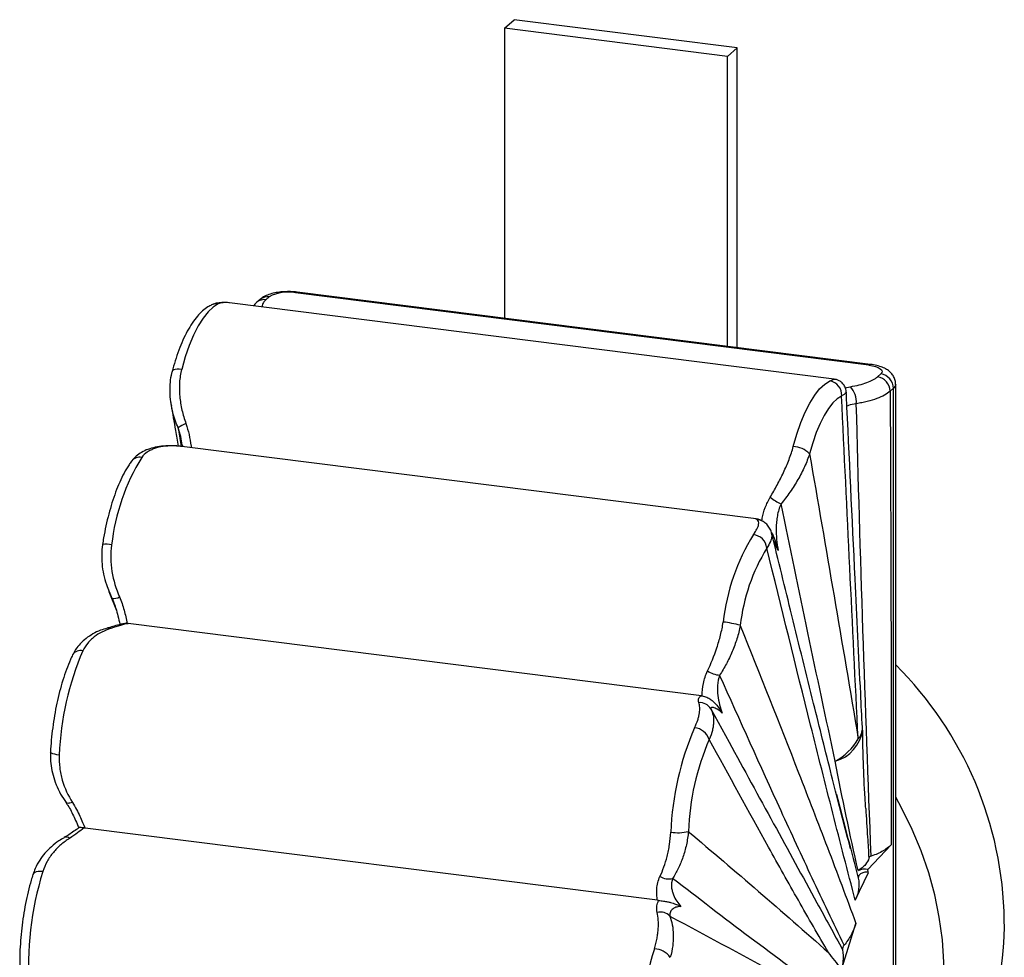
# Paper-space layout '_Dimétrica' of a CAD drawing. Header units: millimetres. Extents: x -128 to 18, y -168 to 101.
# Tile 2 of 2: x -127 to 18, y -36 to 101. Entities that reach past the tile are written whole.
import ezdxf

# ---------------------------------------------------------------- set-up
doc = ezdxf.new("R2010")
doc.units = ezdxf.units.MM

psp = doc.layouts.new('_Dimétrica')

# ---------------------------------------------------------------- linework, layer by layer
at = {"color": 7, "linetype": 'Continuous', "lineweight": 25}
for p, q in [((-55.35, 100.1), (-53.93, 101.35)), ((-21.19, 97.22), (-53.93, 101.35)), ((-55.35, 100.1), (-55.35, 57.53)), ((-22.61, 95.97), (-55.35, 100.1)), ((-22.61, 95.97), (-21.19, 97.22)), ((-21.19, 53.22), (-21.19, 97.22)), ((-22.61, 53.4), (-22.61, 95.97)), ((-1.83, 50.66), (-86.02, 61.26)), ((-1.58, 50.75), (-85.77, 61.36)), ((-6.92, 48.59), (-95.73, 59.78)), ((-91.21, 60.29), (-91.69, 59.87)), ((-89.89, 60.68), (-90.37, 60.25)), ((-0.57, 48.94), (-0.09, 49.37)), ((2.11, -136.77), (2.11, 47.83)), ((1.78, 47.25), (1.3, 46.82)), ((1.78, -137.55), (1.78, 47.25)), ((-18.4, 28.09), (-102.72, 38.72)), ((-113.43, 17.45), (-112.31, 14.62)), ((-112.69, 15.72), (-112.95, 16.39)), ((-26.42, 2.14), (-110.6, 12.74)), ((-25.02, 0.19), (-22.36, -4.67)), ((-32.86, -27.89), (-116.91, -17.3)), ((-1.99, -23.37), (1.43, -19.75)), ((-3.82, -27.87), (-1.91, -23.81)), ((-5.99, -38.55), (-3.74, -31.29))]:
    psp.add_line(p, q, dxfattribs=at)
at = {"color": 8, "linetype": 'Continuous', "lineweight": 25}
for p, q in [((-5.34, 47.33), (-4.56, 47.48)), ((-103.24, 41.44), (-102.79, 38.72)), ((-104.03, 38.79), (-104.16, 38.81)), ((-112.95, 16.39), (-113.35, 17.4)), ((-112.95, 16.39), (-112.52, 15.29))]:
    psp.add_line(p, q, dxfattribs=at)
at = {"color": 8, "linetype": 'Continuous', "lineweight": 25, "flags": 128}
for points in [[(-85.77, 61.36), (-85.88, 61.35), (-86.02, 61.26)], [(-1.83, 50.66), (-1.69, 50.74), (-1.58, 50.75)], [(-102.73, 50.03), (-103.09, 50.06), (-103.41, 50.05), (-103.68, 50.02), (-103.9, 49.95), (-104.06, 49.85), (-104.14, 49.73), (-104.15, 49.71)], [(2.11, 47.83), (2.04, 47.56), (1.78, 47.25)], [(-120.71, -6.57), (-121.06, -6.52), (-121.37, -6.46), (-121.63, -6.38), (-121.82, -6.31), (-121.95, -6.23), (-122, -6.15), (-122, -6.13)], [(-118.76, -13.53), (-118.96, -13.59), (-119.14, -13.64), (-119.3, -13.66), (-119.45, -13.67), (-119.56, -13.65), (-119.66, -13.6), (-119.72, -13.54), (-119.72, -13.54)], [(-123.12, -23.68), (-123.48, -23.66), (-123.8, -23.67), (-124.09, -23.72), (-124.31, -23.82), (-124.47, -23.94), (-124.57, -24.1), (-124.57, -24.11)]]:
    psp.add_lwpolyline(points, dxfattribs=at)
at = {"color": 7, "linetype": 'Continuous', "lineweight": 25, "flags": 128}
for points in [[(-97.39, 59.63), (-98.12, 59.18), (-98.86, 58.48), (-99.58, 57.55), (-100.29, 56.41), (-100.97, 55.06), (-101.61, 53.53), (-102.2, 51.85), (-102.73, 50.03)], [(-1.83, 50.66), (-1.31, 50.57), (-0.84, 50.45), (-0.45, 50.3), (-0.16, 50.13), (0.03, 49.95), (0.11, 49.75), (0.07, 49.56), (-0.09, 49.37)], [(-12.93, 38.71), (-12.4, 40.53), (-11.81, 42.22), (-11.17, 43.75), (-10.49, 45.09), (-9.78, 46.24), (-9.06, 47.17), (-8.32, 47.87), (-7.59, 48.32)], [(-5.83, 46.12), (-6.48, 45.72), (-7.12, 45.11), (-7.77, 44.29), (-8.39, 43.28), (-8.99, 42.09), (-9.55, 40.74), (-10.07, 39.25), (-10.54, 37.65)], [(2.11, -62.68), (3.03, -61.24), (4.54, -58.54), (5.85, -55.72), (6.95, -52.79), (7.84, -49.76), (8.51, -46.64), (8.96, -43.46), (9.18, -40.23), (9.18, -36.96), (8.96, -33.68), (8.51, -30.38), (7.84, -27.1), (6.95, -23.85), (5.85, -20.64), (4.54, -17.48), (3.03, -14.4), (2.11, -12.74)], [(-1.91, -23.81), (-1.93, -23.72), (-1.99, -23.37)]]:
    psp.add_lwpolyline(points, dxfattribs=at)
at = {"color": 7, "linetype": 'Continuous', "lineweight": 25}
for centre, radius, start, end in [((-87.12, 55.46), 5.91, 79.2261, 117.8883), ((-0.4, 47.2), 2.18, 1.0587, 81.7605), ((-7.91, 46.26), 2.09, 356.3056, 81.0955), ((-0.89, 46.78), 2.18, 1.0587, 81.7605), ((-7.03, 45.21), 3.36, 356.0567, 42.4987), ((-100.11, 37.1), 5.35, 111.8446, 125.7718), ((-13.16, 35), 3.72, 45.3982, 86.498), ((-82.34, 20.88), 30.86, 148.2822, 173.7181), ((-11.73, 37.04), 7.39, 231.5095, 246.0489), ((7.46, 9.56), 30.86, 148.2822, 173.7181), ((-19.08, 23.52), 2.29, 7.0756, 82.9159), ((6.36, 9.48), 27.23, 148.2822, 173.7181), ((-112.84, 18.38), 1.99, 266.7174, 299.2211), ((-24.88, -2.59), 15.62, 74.5216, 83.9037), ((-78.09, -8.21), 42.65, 156.5905, 177.797), ((-35.88, -31.64), 53.94, 0.8815, 45.2243), ((-23.52, 8.71), 3.56, 235.7031, 266.5059), ((-26.63, -0.72), 1.84, 29.4914, 95.3568), ((11.71, -19.53), 42.65, 156.5905, 177.797), ((-27.65, -5.08), 2.51, 18.6219, 84.9981), ((-12.75, -3.02), 10, 0.6667, 2.9097), ((9.27, -19.23), 37.63, 156.5905, 177.797), ((-10.87, 0.1), 8.62, 298.4416, 330.1281), ((-29.86, -11.8), 6.17, 260.2189, 284.2758), ((-78.22, -37.52), 46.99, 162.8741, 184.2392), ((-31.23, -22.4), 2.36, 237.5811, 284.5395), ((-2.46, -25.43), 2.11, 77.0792, 116.628), ((-32.45, -31.55), 1.94, 43.805, 103.4029), ((-23.58, -31.54), 41.64, 312.1316, 1.0041), ((11.65, -48.84), 47.06, 162.8899, 184.2235), ((-33.51, -38.14), 3.14, 36.6948, 86.5395)]:
    psp.add_arc(centre, radius, start, end, dxfattribs=at)
at = {"color": 8, "linetype": 'Continuous', "lineweight": 25}
for centre, radius, start, end in [((-97.61, 57.91), 1.74, 82.5965, 114.3906), ((-90.61, 58.6), 1.67, 81.8419, 130.6381), ((-90.12, 59.03), 1.67, 81.8416, 130.6612), ((-108.87, 35.57), 1.56, 80.0069, 141.0777), ((-18.39, 26.13), 1.86, 64.4394, 86.2713), ((-113.81, 21.53), 2.84, 73.7473, 101.0547), ((-113.49, 11.3), 0.769, 64.2027, 104.5863), ((-117.57, 7.38), 1.39, 75.8963, 147.263), ((-5.24, -2.54), 2.48, 318.0796, 0.1235), ((-8.34, -2.05), 5.66, 286.1902, 351.353), ((-119.68, -19.39), 0.768, 50.6378, 112.3432)]:
    psp.add_arc(centre, radius, start, end, dxfattribs=at)
at = {"color": 7, "linetype": 'Continuous', "lineweight": 25}
for points, knots in [([(-85.77, 61.36), (-85.93, 61.38), (-86.4, 61.43), (-87.21, 61.45), (-88.16, 61.4), (-89.09, 61.26), (-89.95, 61.03), (-90.66, 60.72), (-91.05, 60.42), (-91.21, 60.29)], [0, 0, 0, 0, 0.08217, 0.237565, 0.392322, 0.54977, 0.715706, 0.881127, 1, 1, 1, 1]), ([(-98.33, 59.49), (-98.52, 59.4), (-98.99, 59.16), (-99.69, 58.62), (-100.46, 57.83), (-101.2, 56.84), (-101.91, 55.66), (-102.56, 54.33), (-103.16, 52.87), (-103.69, 51.34), (-104, 50.25), (-104.15, 49.71)], [0, 0, 0, 0, 0.066607, 0.169606, 0.281312, 0.402363, 0.526348, 0.648576, 0.768747, 0.887328, 1, 1, 1, 1]), ([(-95.73, 59.77), (-95.76, 59.78), (-96.15, 59.85), (-96.78, 59.84), (-97.61, 59.77), (-98.1, 59.58), (-98.33, 59.49)], [0, 0, 0, 0, 0.03524, 0.421411, 0.736322, 1, 1, 1, 1]), ([(-91.69, 59.86), (-91.71, 59.85), (-91.9, 59.71), (-92.05, 59.51), (-92.19, 59.33)], [0, 0, 0, 0, 0.067744, 1, 1, 1, 1]), ([(2.09, 47.83), (2.08, 48.02), (2.07, 48.43), (1.83, 48.99), (1.47, 49.48), (1.02, 49.88), (0.46, 50.22), (-0.25, 50.49), (-0.96, 50.67), (-1.43, 50.73), (-1.58, 50.75)], [0, 0, 0, 0, 0.105096, 0.224148, 0.338026, 0.454837, 0.584208, 0.739172, 0.919747, 1, 1, 1, 1]), ([(-104.13, 49.71), (-104.16, 49.62), (-104.33, 49.12), (-104.45, 48.12), (-104.51, 46.73), (-104.43, 45.56), (-104.28, 44.87), (-104.24, 44.66)], [0, 0, 0, 0, 0.053971, 0.31725, 0.591218, 0.876541, 1, 1, 1, 1]), ([(-102.73, 50.03), (-102.9, 49.39), (-103, 48.74), (-103.07, 47.75), (-103.08, 47.42), (-103.06, 46.74), (-103.04, 46.4), (-102.95, 45.39), (-102.84, 44.72), (-102.53, 43.39), (-102.33, 42.72), (-102.1, 42.07)], [0, 0, 0, 0, 0.25, 0.25, 0.375, 0.375, 0.5, 0.5, 0.75, 0.75, 1, 1, 1, 1]), ([(-5.16, 46.68), (-5.17, 46.84), (-5.2, 47.19), (-5.44, 47.7), (-5.82, 48.13), (-6.26, 48.41), (-6.63, 48.55), (-6.85, 48.57), (-6.92, 48.58)], [0, 0, 0, 0, 0.160046, 0.375865, 0.586143, 0.764306, 0.920066, 1, 1, 1, 1]), ([(-4.56, 47.48), (-4.1, 47.56), (-3.66, 47.65), (-2.86, 47.85), (-2.49, 47.96), (-1.8, 48.21), (-1.2, 48.48), (-0.75, 48.78), (-0.57, 48.94)], [0, 0, 0, 0, 0.25, 0.25, 0.5, 0.5, 0.75, 1, 1, 1, 1]), ([(-2.78, -2.54), (-2.87, -0.88), (-3.23, 6.37), (-4, 22.63), (-4.72, 37.36), (-5.14, 46.51), (-5.15, 46.68)], [0, 0, 0, 0, 0.101175, 0.4437185, 0.989364, 1, 1, 1, 1]), ([(1.3, 46.82), (1.07, 46.62), (0.52, 46.24), (-0.24, 45.9), (-1.09, 45.58), (-1.56, 45.44), (-2.32, 45.25), (-2.58, 45.19), (-3.12, 45.08), (-3.4, 45.03), (-3.68, 44.98)], [0, 0, 0, 0, 0.25, 0.5, 0.5, 0.75, 0.75, 0.875, 0.875, 1, 1, 1, 1]), ([(1.3, 46.82), (1.35, 35.75), (1.39, 24.67), (1.43, 8.04), (1.44, 2.49), (1.45, -8.62), (1.45, -14.18), (1.43, -19.75)], [0, 0, 0, 0, 0.5, 0.5, 0.75, 0.75, 1, 1, 1, 1]), ([(-3.4, -4.2), (-3.82, 4.17), (-4.23, 12.55), (-5.04, 29.32), (-5.44, 37.72), (-5.83, 46.12)], [0, 0, 0, 0, 0.5, 0.5, 1, 1, 1, 1]), ([(-1.49, -21.41), (-1.94, -10.37), (-2.34, 0.69), (-3.06, 22.83), (-3.38, 33.9), (-3.68, 44.98)], [0, 0, 0, 0, 0.5, 0.5, 1, 1, 1, 1]), ([(-104.29, 44.81), (-104.07, 43.56), (-103.71, 41.55), (-103.37, 39.53), (-103.24, 38.76)], [0, 0, 0, 0, 0.619852, 1, 1, 1, 1]), ([(-104.16, 38.8), (-104.57, 38.8), (-105.41, 38.8), (-106.58, 38.63), (-107.67, 38.33), (-108.61, 37.88), (-109.39, 37.31), (-109.88, 36.85), (-110.06, 36.57), (-110.07, 36.54)], [0, 0, 0, 0, 0.173848, 0.362002, 0.533494, 0.693687, 0.844757, 0.986665, 1, 1, 1, 1]), ([(-104.03, 38.79), (-104.53, 38.8), (-105, 38.77), (-105.89, 38.65), (-106.31, 38.55), (-106.9, 38.34), (-107.09, 38.27), (-107.45, 38.09), (-107.62, 37.99), (-108.1, 37.66), (-108.37, 37.4), (-108.6, 37.1)], [0, 0, 0, 0, 0.25, 0.25, 0.5, 0.5, 0.625, 0.625, 0.75, 0.75, 1, 1, 1, 1]), ([(-102.76, 38.71), (-102.82, 38.72), (-103.19, 38.78), (-103.65, 38.8), (-104.1, 38.8), (-104.17, 38.8)], [0, 0, 0, 0, 0.132182, 0.854846, 1, 1, 1, 1]), ([(-102.72, 38.7), (-102.82, 38.72), (-103.19, 38.78), (-103.68, 38.78), (-104.03, 38.79)], [0, 0, 0, 0, 0.2715677, 1, 1, 1, 1]), ([(-102.64, 38.91), (-102.63, 38.87), (-102.62, 38.8), (-102.61, 38.74), (-102.61, 38.7)], [0, 0, 0, 0, 0.46426, 1, 1, 1, 1]), ([(-16.32, 31.26), (-15.97, 31.84), (-15.63, 32.44), (-14.97, 33.65), (-14.66, 34.26), (-14.22, 35.21), (-14.08, 35.53), (-13.8, 36.17), (-13.67, 36.49), (-13.31, 37.44), (-13.1, 38.08), (-12.93, 38.71)], [0, 0, 0, 0, 0.25, 0.25, 0.5, 0.5, 0.625, 0.625, 0.75, 0.75, 1, 1, 1, 1]), ([(-10.54, 37.65), (-10.74, 37.01), (-10.98, 36.38), (-11.41, 35.43), (-11.56, 35.11), (-11.89, 34.48), (-12.07, 34.16), (-12.61, 33.23), (-13, 32.62), (-13.83, 31.43), (-14.27, 30.85), (-14.73, 30.29)], [0, 0, 0, 0, 0.25, 0.25, 0.375, 0.375, 0.5, 0.5, 0.75, 0.75, 1, 1, 1, 1]), ([(-10.54, 37.65), (-9.34, 30.7), (-8.14, 23.75), (-5.75, 9.81), (-4.56, 2.82), (-3.4, -4.2)], [0, 0, 0, 0, 0.5, 0.5, 1, 1, 1, 1]), ([(-110.08, 36.55), (-110.21, 36.37), (-110.59, 35.84), (-111.18, 34.83), (-111.84, 33.49), (-112.43, 32.03), (-112.97, 30.46), (-113.44, 28.81), (-113.86, 27.09), (-114.16, 25.58), (-114.3, 24.65), (-114.36, 24.32)], [0, 0, 0, 0, 0.065459, 0.19442, 0.321393, 0.446241, 0.569458, 0.691533, 0.812836, 0.933645, 1, 1, 1, 1]), ([(-14.73, 30.29), (-15, 29.73), (-15.16, 29.14), (-15.32, 28.25), (-15.36, 27.95), (-15.42, 27.36), (-15.43, 27.07), (-15.44, 26.19), (-15.42, 25.62), (-15.32, 24.51), (-15.24, 23.96), (-15.15, 23.44)], [0, 0, 0, 0, 0.25, 0.25, 0.375, 0.375, 0.5, 0.5, 0.75, 0.75, 1, 1, 1, 1]), ([(-6.76, -7.48), (-8.13, -1.2), (-9.47, 5.09), (-12.12, 17.68), (-13.43, 23.98), (-14.73, 30.29)], [0, 0, 0, 0, 0.5, 0.5, 1, 1, 1, 1]), ([(-18.8, 25.79), (-18.57, 26.09), (-18.4, 26.36), (-18.2, 26.72), (-18.15, 26.84), (-18.07, 27.05), (-18.04, 27.15), (-17.98, 27.42), (-17.98, 27.57), (-18.06, 27.82), (-18.14, 27.91), (-18.27, 27.98)], [0, 0, 0, 0, 0.25, 0.25, 0.375, 0.375, 0.5, 0.5, 0.75, 0.75, 1, 1, 1, 1]), ([(-17.58, 27.81), (-17.62, 27.83), (-17.7, 27.86), (-17.74, 27.88), (-17.84, 27.93), (-17.97, 27.99), (-18.17, 28.06), (-18.33, 28.07), (-18.4, 28.08)], [0, 0, 0, 0, 0.322704, 0.582993, 0.682217, 0.77346, 0.895056, 1, 1, 1, 1]), ([(-16.13, 26.02), (-16.13, 26.05), (-16.16, 26.29), (-16.39, 26.76), (-16.81, 27.31), (-17.25, 27.65), (-17.51, 27.76), (-17.59, 27.79)], [0, 0, 0, 0, 0.0333241, 0.3108708, 0.6007948, 0.8783861, 1, 1, 1, 1]), ([(-16.12, 26.11), (-16.09, 26.07), (-15.92, 25.78), (-15.62, 24.99), (-15.35, 24.15), (-15.19, 23.56), (-15.16, 23.44), (-15.15, 23.44)], [0, 0, 0, 0, 0.053208, 0.321924, 0.86833, 0.996179, 1, 1, 1, 1]), ([(-4.52, -20.33), (-4.66, -19.78), (-5.61, -16.24), (-7.41, -9.13), (-10.14, 1.74), (-13.08, 13.64), (-15.13, 22.01), (-16.12, 26.05)], [0, 0, 0, 0, 0.036287, 0.235474, 0.462927, 0.740679, 1, 1, 1, 1]), ([(-114.36, 24.32), (-114.36, 24.31), (-114.46, 23.85), (-114.49, 22.88), (-114.46, 21.43), (-114.21, 19.94), (-113.86, 18.58), (-113.52, 17.74), (-113.38, 17.39)], [0, 0, 0, 0, 0.002308, 0.201382, 0.405452, 0.616443, 0.838547, 1, 1, 1, 1]), ([(-113.02, 24.25), (-113.12, 23.61), (-113.16, 22.95), (-113.13, 21.65), (-113.07, 20.99), (-112.75, 19.07), (-112.37, 17.83), (-111.87, 16.64)], [0, 0, 0, 0, 0.25, 0.25, 0.5, 0.5, 1, 1, 1, 1]), ([(-3.82, -27.87), (-4.94, -23.64), (-6.04, -19.38), (-8.22, -10.81), (-9.3, -6.51), (-12.54, 6.43), (-14.68, 15.11), (-16.81, 23.8)], [0, 0, 0, 0, 0.25, 0.25, 0.5, 0.5, 1, 1, 1, 1]), ([(-111.87, 16.64), (-111.58, 15.98), (-111.37, 15.32), (-111, 14.01), (-110.85, 13.37), (-110.71, 12.75)], [0, 0, 0, 0, 0.5, 0.5, 1, 1, 1, 1]), ([(-112.72, 15.85), (-112.61, 15.55), (-112.35, 14.87), (-112.07, 13.79), (-111.88, 13), (-111.8, 12.6), (-111.8, 12.58)], [0, 0, 0, 0, 0.266793, 0.598241, 0.979134, 1, 1, 1, 1]), ([(-113.68, 12.03), (-114, 11.94), (-114.73, 11.73), (-115.77, 11.23), (-116.78, 10.57), (-117.62, 9.8), (-118.29, 8.99), (-118.59, 8.4), (-118.73, 8.13)], [0, 0, 0, 0, 0.14843, 0.341497, 0.523016, 0.696775, 0.86479, 1, 1, 1, 1]), ([(-113.15, 12), (-113.61, 11.85), (-114.03, 11.68), (-114.84, 11.27), (-115.21, 11.04), (-115.74, 10.63), (-115.91, 10.48), (-116.23, 10.18), (-116.37, 10.02), (-116.79, 9.51), (-117.03, 9.14), (-117.23, 8.73)], [0, 0, 0, 0, 0.25, 0.25, 0.5, 0.5, 0.625, 0.625, 0.75, 0.75, 1, 1, 1, 1]), ([(-111.08, 12.73), (-111.28, 12.69), (-111.77, 12.61), (-112.56, 12.38), (-113.23, 12.17), (-113.62, 12.07), (-113.69, 12.05)], [0, 0, 0, 0, 0.260219, 0.63787, 0.93635, 1, 1, 1, 1]), ([(-110.6, 12.74), (-110.76, 12.72), (-110.93, 12.68), (-111.3, 12.58), (-111.5, 12.52), (-112.13, 12.33), (-112.6, 12.17), (-113.15, 12)], [0, 0, 0, 0, 0.25, 0.25, 0.5, 0.5, 1, 1, 1, 1]), ([(-110.71, 12.75), (-110.82, 12.76), (-110.96, 12.77), (-111.06, 12.74), (-111.08, 12.74)], [0, 0, 0, 0, 0.8043276, 1, 1, 1, 1]), ([(-25.53, 5.77), (-25.02, 6.83), (-24.56, 7.95), (-24.05, 9.46), (-23.96, 9.77), (-23.78, 10.39), (-23.69, 10.71), (-23.45, 11.65), (-23.32, 12.29), (-23.22, 12.94)], [0, 0, 0, 0, 0.5, 0.5, 0.625, 0.625, 0.75, 0.75, 1, 1, 1, 1]), ([(-20.71, 12.46), (-20.83, 11.8), (-21, 11.15), (-21.3, 10.18), (-21.41, 9.86), (-21.64, 9.22), (-21.77, 8.91), (-22.16, 7.98), (-22.45, 7.39), (-23.06, 6.24), (-23.39, 5.68), (-23.74, 5.15)], [0, 0, 0, 0, 0.25, 0.25, 0.375, 0.375, 0.5, 0.5, 0.75, 0.75, 1, 1, 1, 1]), ([(-20.71, 12.46), (-17.84, 5.28), (-14.99, -1.92), (-10.73, -12.82), (-9.32, -16.47), (-7.21, -21.98), (-6.51, -23.83), (-5.12, -27.54), (-4.42, -29.4), (-3.74, -31.29)], [0, 0, 0, 0, 0.5, 0.5, 0.75, 0.75, 0.875, 0.875, 1, 1, 1, 1]), ([(-118.74, 8.14), (-118.85, 7.9), (-119.17, 7.22), (-119.65, 5.99), (-120.19, 4.42), (-120.66, 2.76), (-121.06, 1.03), (-121.41, -0.75), (-121.68, -2.56), (-121.89, -4.36), (-121.97, -5.54), (-122, -6.13)], [0, 0, 0, 0, 0.062217, 0.182646, 0.301736, 0.419756, 0.537056, 0.653897, 0.770481, 0.886975, 1, 1, 1, 1]), ([(-26.31, 2.12), (-26.3, 2.72), (-26.24, 3.34), (-26, 4.56), (-25.81, 5.17), (-25.53, 5.77)], [0, 0, 0, 0, 0.5, 0.5, 1, 1, 1, 1]), ([(-23.74, 5.15), (-23.92, 4.65), (-24.01, 4.14), (-24.08, 3.14), (-24.06, 2.64), (-23.95, 1.7), (-23.86, 1.25), (-23.64, 0.38), (-23.51, -0.03), (-23.37, -0.42)], [0, 0, 0, 0, 0.25, 0.25, 0.5, 0.5, 0.75, 0.75, 1, 1, 1, 1]), ([(-5.48, -34.49), (-7.05, -31.23), (-8.6, -27.95), (-11.69, -21.36), (-13.21, -18.06), (-17.77, -8.14), (-20.76, -1.5), (-23.74, 5.15)], [0, 0, 0, 0, 0.25, 0.25, 0.5, 0.5, 1, 1, 1, 1]), ([(-26.8, 1.12), (-26.89, 1.37), (-26.88, 1.59), (-26.78, 1.85), (-26.72, 1.92), (-26.59, 2.05), (-26.51, 2.1), (-26.42, 2.14)], [0, 0, 0, 0, 0.5, 0.5, 0.75, 0.75, 1, 1, 1, 1]), ([(-26.31, 2.12), (-26.08, 2.08), (-25.85, 2), (-25.42, 1.81), (-25.24, 1.7), (-24.92, 1.48), (-24.79, 1.37), (-24.54, 1.14), (-24.42, 1.03), (-24.12, 0.69), (-23.95, 0.46), (-23.64, 0.02), (-23.5, -0.2), (-23.37, -0.42)], [0, 0, 0, 0, 0.125, 0.125, 0.25, 0.25, 0.375, 0.375, 0.5, 0.5, 0.75, 0.75, 1, 1, 1, 1]), ([(-27.43, -2.58), (-27.23, -2.18), (-27.08, -1.79), (-26.9, -1.26), (-26.85, -1.08), (-26.77, -0.74), (-26.74, -0.58), (-26.66, -0.12), (-26.65, 0.16), (-26.68, 0.68), (-26.72, 0.91), (-26.8, 1.12)], [0, 0, 0, 0, 0.25, 0.25, 0.375, 0.375, 0.5, 0.5, 0.75, 0.75, 1, 1, 1, 1]), ([(-25.02, 0.19), (-24.88, -0.08), (-24.78, -0.38), (-24.64, -1.02), (-24.62, -1.37), (-24.64, -1.93), (-24.66, -2.13), (-24.72, -2.54), (-24.76, -2.74), (-24.92, -3.38), (-25.06, -3.82), (-25.27, -4.28)], [0, 0, 0, 0, 0.25, 0.25, 0.5, 0.5, 0.625, 0.625, 0.75, 0.75, 1, 1, 1, 1]), ([(-23.37, -0.42), (-23.57, -0.23), (-23.78, -0.07), (-24.18, 0.19), (-24.38, 0.29), (-24.63, 0.38), (-24.71, 0.4), (-24.84, 0.42), (-24.9, 0.41), (-25.04, 0.38), (-25.08, 0.3), (-25.02, 0.19)], [0, 0, 0, 0, 0.25, 0.25, 0.5, 0.5, 0.625, 0.625, 0.75, 0.75, 1, 1, 1, 1]), ([(-7.76, -35.56), (-9.24, -33.03), (-10.72, -30.47), (-13.65, -25.31), (-15.11, -22.7), (-19.47, -14.86), (-22.37, -9.58), (-25.27, -4.28)], [0, 0, 0, 0, 0.25, 0.25, 0.5, 0.5, 1, 1, 1, 1]), ([(-2.29, -14.41), (-2.34, -13.66), (-2.5, -11.17), (-2.67, -7.35), (-2.72, -4.28), (-2.74, -2.9)], [0, 0, 0, 0, 0.1930651, 0.6386925, 1, 1, 1, 1]), ([(-122, -6.13), (-122.01, -6.58), (-122.02, -7.49), (-121.81, -8.87), (-121.44, -10.26), (-120.86, -11.63), (-120.28, -12.74), (-119.84, -13.34), (-119.7, -13.53)], [0, 0, 0, 0, 0.167578, 0.342283, 0.523481, 0.711794, 0.910037, 1, 1, 1, 1]), ([(-120.71, -6.57), (-120.74, -7.2), (-120.71, -7.83), (-120.56, -9.06), (-120.43, -9.67), (-119.91, -11.43), (-119.4, -12.51), (-118.76, -13.53)], [0, 0, 0, 0, 0.25, 0.25, 0.5, 0.5, 1, 1, 1, 1]), ([(-6.59, -12.33), (-6.33, -13.33), (-5.27, -17.42), (-4.19, -21.54), (-3.38, -24.65)], [0, 0, 0, 0, 0.244846, 1, 1, 1, 1]), ([(-119.73, -13.54), (-119.63, -13.69), (-119.33, -14.11), (-118.94, -14.84), (-118.49, -15.76), (-118.13, -16.59), (-117.91, -17.08), (-117.82, -17.28)], [0, 0, 0, 0, 0.102534, 0.303979, 0.537031, 0.809173, 1, 1, 1, 1]), ([(-118.76, -13.53), (-118.32, -14.22), (-117.98, -14.89), (-117.54, -15.84), (-117.4, -16.15), (-117.14, -16.75), (-117.02, -17.03), (-116.91, -17.3)], [0, 0, 0, 0, 0.5, 0.5, 0.75, 0.75, 1, 1, 1, 1]), ([(-2.3, -14.41), (-2.21, -15.82), (-2.06, -18.23), (-1.9, -20.67), (-1.84, -21.69)], [0, 0, 0, 0, 0.581597, 1, 1, 1, 1]), ([(-117.81, -17.22), (-117.93, -17.31), (-118.27, -17.56), (-118.88, -18), (-119.48, -18.4), (-119.87, -18.62), (-119.98, -18.68)], [0, 0, 0, 0, 0.216155, 0.5800916, 0.8832781, 1, 1, 1, 1]), ([(-117.06, -17.28), (-117.35, -17.51), (-117.67, -17.75), (-118.37, -18.26), (-118.76, -18.53), (-119.19, -18.8)], [0, 0, 0, 0, 0.5, 0.5, 1, 1, 1, 1]), ([(-117.06, -17.28), (-117.16, -17.27), (-117.37, -17.23), (-117.62, -17.21), (-117.79, -17.2), (-117.79, -17.23), (-117.79, -17.24)], [0, 0, 0, 0, 0.206599, 0.412431, 0.746172, 1, 1, 1, 1]), ([(-119.96, -18.71), (-120.23, -18.85), (-120.91, -19.23), (-121.86, -19.99), (-122.81, -20.94), (-123.62, -22.02), (-124.21, -23.07), (-124.46, -23.82), (-124.56, -24.11)], [0, 0, 0, 0, 0.1271053, 0.320985, 0.5058515, 0.6834937, 0.8747602, 1, 1, 1, 1]), ([(-32.5, -24.39), (-32.09, -23.51), (-31.74, -22.54), (-31.39, -21.17), (-31.32, -20.89), (-31.2, -20.31), (-31.15, -20.02), (-31.01, -19.13), (-30.94, -18.52), (-30.91, -17.89)], [0, 0, 0, 0, 0.5, 0.5, 0.625, 0.625, 0.75, 0.75, 1, 1, 1, 1]), ([(-28.34, -17.78), (-28.39, -18.45), (-28.49, -19.1), (-28.69, -20.04), (-28.77, -20.35), (-28.94, -20.96), (-29.03, -21.27), (-29.33, -22.14), (-29.56, -22.69), (-30.07, -23.73), (-30.35, -24.23), (-30.64, -24.69)], [0, 0, 0, 0, 0.25, 0.25, 0.375, 0.375, 0.5, 0.5, 0.75, 0.75, 1, 1, 1, 1]), ([(-28.34, -17.78), (-24.9, -20.7), (-21.46, -23.63), (-14.6, -29.54), (-11.18, -32.52), (-7.76, -35.56)], [0, 0, 0, 0, 0.5, 0.5, 1, 1, 1, 1]), ([(-119.19, -18.8), (-119.64, -19.08), (-120.07, -19.39), (-120.87, -20.08), (-121.24, -20.45), (-121.74, -21.06), (-121.91, -21.28), (-122.21, -21.72), (-122.35, -21.95), (-122.74, -22.66), (-122.96, -23.15), (-123.12, -23.68)], [0, 0, 0, 0, 0.25, 0.25, 0.5, 0.5, 0.625, 0.625, 0.75, 0.75, 1, 1, 1, 1]), ([(1.43, -19.75), (1.13, -20.07), (0.73, -20.37), (0, -20.79), (-0.27, -20.92), (-0.85, -21.18), (-1.16, -21.3), (-1.49, -21.41)], [0, 0, 0, 0, 0.5, 0.5, 0.75, 0.75, 1, 1, 1, 1]), ([(-1.49, -21.41), (-1.59, -21.45), (-1.67, -21.49), (-1.79, -21.58), (-1.83, -21.64), (-1.84, -21.69)], [0, 0, 0, 0, 0.5, 0.5, 1, 1, 1, 1]), ([(-1.84, -21.69), (-1.91, -22.02), (-2.07, -22.34), (-2.47, -22.8), (-2.63, -22.96), (-2.99, -23.26), (-3.19, -23.4), (-3.41, -23.54)], [0, 0, 0, 0, 0.5, 0.5, 0.75, 0.75, 1, 1, 1, 1]), ([(-124.57, -24.11), (-124.66, -24.39), (-124.91, -25.2), (-125.28, -26.62), (-125.66, -28.37), (-125.98, -30.17), (-126.22, -31.99), (-126.4, -33.81), (-126.5, -35.61), (-126.52, -37.37), (-126.48, -38.89), (-126.41, -39.79), (-126.38, -40.16)], [0, 0, 0, 0, 0.057284, 0.166583, 0.275417, 0.383906, 0.492224, 0.600518, 0.708898, 0.817501, 0.926501, 1, 1, 1, 1]), ([(-32.86, -27.89), (-32.91, -27.63), (-32.95, -27.35), (-32.99, -26.79), (-32.99, -26.49), (-32.92, -25.6), (-32.78, -24.99), (-32.5, -24.39)], [0, 0, 0, 0, 0.25, 0.25, 0.5, 0.5, 1, 1, 1, 1]), ([(-1.91, -23.81), (-2.07, -23.76), (-2.26, -23.75), (-2.62, -23.8), (-2.8, -23.86), (-3.11, -24.04), (-3.23, -24.15), (-3.38, -24.4), (-3.4, -24.53), (-3.38, -24.65)], [0, 0, 0, 0, 0.25, 0.25, 0.5, 0.5, 0.75, 0.75, 1, 1, 1, 1]), ([(-30.64, -24.69), (-30.8, -25.11), (-30.83, -25.54), (-30.79, -26.15), (-30.75, -26.34), (-30.66, -26.72), (-30.6, -26.9), (-30.4, -27.42), (-30.23, -27.74), (-29.85, -28.31), (-29.64, -28.56), (-29.42, -28.79)], [0, 0, 0, 0, 0.25, 0.25, 0.375, 0.375, 0.5, 0.5, 0.75, 0.75, 1, 1, 1, 1]), ([(-7.81, -41.83), (-11.68, -39.04), (-15.51, -36.19), (-23.11, -30.47), (-26.88, -27.58), (-30.64, -24.69)], [0, 0, 0, 0, 0.5, 0.5, 1, 1, 1, 1]), ([(-3.38, -24.65), (-3.27, -25.18), (-3.26, -25.71), (-3.4, -26.78), (-3.57, -27.33), (-3.82, -27.87)], [0, 0, 0, 0, 0.5, 0.5, 1, 1, 1, 1]), ([(-32.9, -29.67), (-32.98, -29.34), (-32.99, -29.02), (-32.91, -28.43), (-32.83, -28.16), (-32.71, -27.91)], [0, 0, 0, 0, 0.5, 0.5, 1, 1, 1, 1]), ([(-32.71, -27.91), (-32.47, -27.93), (-32.22, -27.96), (-31.77, -28.03), (-31.58, -28.06), (-31.23, -28.14), (-31.08, -28.18), (-30.8, -28.25), (-30.67, -28.29), (-30.32, -28.41), (-30.12, -28.48), (-29.75, -28.64), (-29.59, -28.71), (-29.42, -28.79)], [0, 0, 0, 0, 0.125, 0.125, 0.25, 0.25, 0.375, 0.375, 0.5, 0.5, 0.75, 0.75, 1, 1, 1, 1]), ([(-29.42, -28.79), (-29.63, -28.79), (-29.84, -28.82), (-30.23, -28.93), (-30.42, -29.01), (-30.74, -29.25), (-30.88, -29.4), (-31.05, -29.76), (-31.1, -29.97), (-31.06, -30.21)], [0, 0, 0, 0, 0.25, 0.25, 0.5, 0.5, 0.75, 0.75, 1, 1, 1, 1]), ([(-33.32, -35), (-33.16, -34.47), (-33.03, -33.96), (-32.89, -33.22), (-32.85, -32.98), (-32.79, -32.5), (-32.76, -32.27), (-32.72, -31.6), (-32.72, -31.18), (-32.77, -30.39), (-32.82, -30.02), (-32.9, -29.67)], [0, 0, 0, 0, 0.25, 0.25, 0.375, 0.375, 0.5, 0.5, 0.75, 0.75, 1, 1, 1, 1]), ([(-31.06, -30.21), (-30.9, -30.62), (-30.78, -31.05), (-30.61, -31.96), (-30.56, -32.44), (-30.54, -33.2), (-30.55, -33.47), (-30.58, -34), (-30.6, -34.28), (-30.71, -35.11), (-30.83, -35.67), (-30.99, -36.26)], [0, 0, 0, 0, 0.25, 0.25, 0.5, 0.5, 0.625, 0.625, 0.75, 0.75, 1, 1, 1, 1]), ([(-3.74, -31.29), (-3.91, -31.86), (-4.15, -32.41), (-4.58, -33.21), (-4.74, -33.47), (-5.09, -33.99), (-5.28, -34.25), (-5.48, -34.49)], [0, 0, 0, 0, 0.5, 0.5, 0.75, 0.75, 1, 1, 1, 1]), ([(-5.48, -34.49), (-5.56, -34.59), (-5.62, -34.7), (-5.69, -34.93), (-5.7, -35.04), (-5.68, -35.15)], [0, 0, 0, 0, 0.5, 0.5, 1, 1, 1, 1]), ([(-5.68, -35.15), (-5.61, -35.71), (-5.6, -36.27), (-5.67, -37.12), (-5.71, -37.4), (-5.83, -37.98), (-5.9, -38.26), (-5.99, -38.55)], [0, 0, 0, 0, 0.5, 0.5, 0.75, 0.75, 1, 1, 1, 1])]:
    psp.add_open_spline(points, degree=3, knots=knots, dxfattribs=at)
at = {"color": 8, "linetype": 'Continuous', "lineweight": 25}
for points, knots in [([(-95.73, 59.78), (-95.73, 59.78), (-96.11, 59.87), (-96.69, 59.83), (-97.15, 59.7), (-97.39, 59.63)], [0, 0, 0, 0, 0.0036152, 0.494388, 1, 1, 1, 1]), ([(-90.37, 60.25), (-90.41, 60.22), (-90.6, 60.04), (-90.82, 59.72), (-90.94, 59.38), (-90.87, 59.2), (-90.85, 59.16)], [0, 0, 0, 0, 0.098683, 0.498007, 0.90891, 1, 1, 1, 1]), ([(-7.59, 48.32), (-7.47, 48.37), (-7.19, 48.5), (-6.96, 48.59), (-6.93, 48.58), (-6.92, 48.57)], [0, 0, 0, 0, 0.314304, 0.760696, 1, 1, 1, 1]), ([(-5.17, 46.68), (-5.17, 46.66), (-5.16, 46.59), (-5.4, 46.4), (-5.7, 46.2), (-5.83, 46.12)], [0, 0, 0, 0, 0.265914, 0.69995, 1, 1, 1, 1]), ([(-3.68, 44.98), (-4.1, 44.92), (-4.64, 44.83), (-4.97, 44.68), (-5.05, 44.64)], [0, 0, 0, 0, 0.769088, 1, 1, 1, 1]), ([(-103.24, 41.44), (-103.56, 42.2), (-104.01, 43.26), (-104.16, 44.36), (-104.2, 44.67)], [0, 0, 0, 0, 0.718795, 1, 1, 1, 1]), ([(-102.1, 42.07), (-101.94, 41.53), (-101.61, 40.45), (-101.42, 39.25), (-101.34, 38.62), (-101.33, 38.54)], [0, 0, 0, 0, 0.45918, 0.933409, 1, 1, 1, 1]), ([(-102.64, 38.94), (-102.71, 39.34), (-102.84, 40.18), (-103.1, 41.01), (-103.24, 41.44)], [0, 0, 0, 0, 0.490943, 1, 1, 1, 1]), ([(-17.54, 27.88), (-17.52, 27.99), (-17.41, 28.62), (-17.1, 29.79), (-16.58, 30.76), (-16.32, 31.26)], [0, 0, 0, 0, 0.09316, 0.540308, 1, 1, 1, 1]), ([(-18.27, 27.98), (-18.34, 28.03), (-18.44, 28.1), (-18.41, 28.08), (-18.4, 28.08)], [0, 0, 0, 0, 0.709331, 1, 1, 1, 1]), ([(-16.17, 26.02), (-16.13, 25.87), (-16.04, 25.52), (-16.24, 24.77), (-16.62, 24.13), (-16.81, 23.8)], [0, 0, 0, 0, 0.269613, 0.628586, 1, 1, 1, 1]), ([(-15.15, 23.44), (-15.32, 23.84), (-15.55, 24.37), (-15.78, 24.79), (-15.84, 24.9)], [0, 0, 0, 0, 0.741132, 1, 1, 1, 1]), ([(-22.36, -4.67), (-20.19, -8.66), (-15.91, -16.47), (-10.34, -26.64), (-6.94, -32.85), (-5.68, -35.15)], [0, 0, 0, 0, 0.395807, 0.775878, 1, 1, 1, 1])]:
    psp.add_open_spline(points, degree=3, knots=knots, dxfattribs=at)
at = {"color": 7, "linetype": 'Continuous', "lineweight": 25}
for points in [[(-110.71, 12.75), (-110.68, 12.75), (-110.64, 12.75), (-110.6, 12.74)], [(-26.42, 2.14), (-26.38, 2.13), (-26.35, 2.13), (-26.31, 2.12)], [(-3.41, -23.54), (-4.61, -18.24), (-5.75, -12.88), (-6.76, -7.48)], [(-116.91, -17.3), (-116.96, -17.3), (-117.01, -17.29), (-117.06, -17.28)], [(-32.71, -27.91), (-32.76, -27.91), (-32.81, -27.9), (-32.86, -27.89)], [(-31.06, -30.21), (-25.33, -33.28), (-19.59, -36.38), (-13.79, -39.55)], [(-5.92, -37.9), (-6.53, -37.12), (-7.14, -36.34), (-7.76, -35.56)]]:
    psp.add_open_spline(points, degree=3, dxfattribs=at)

doc.saveas('drawing.dxf')
